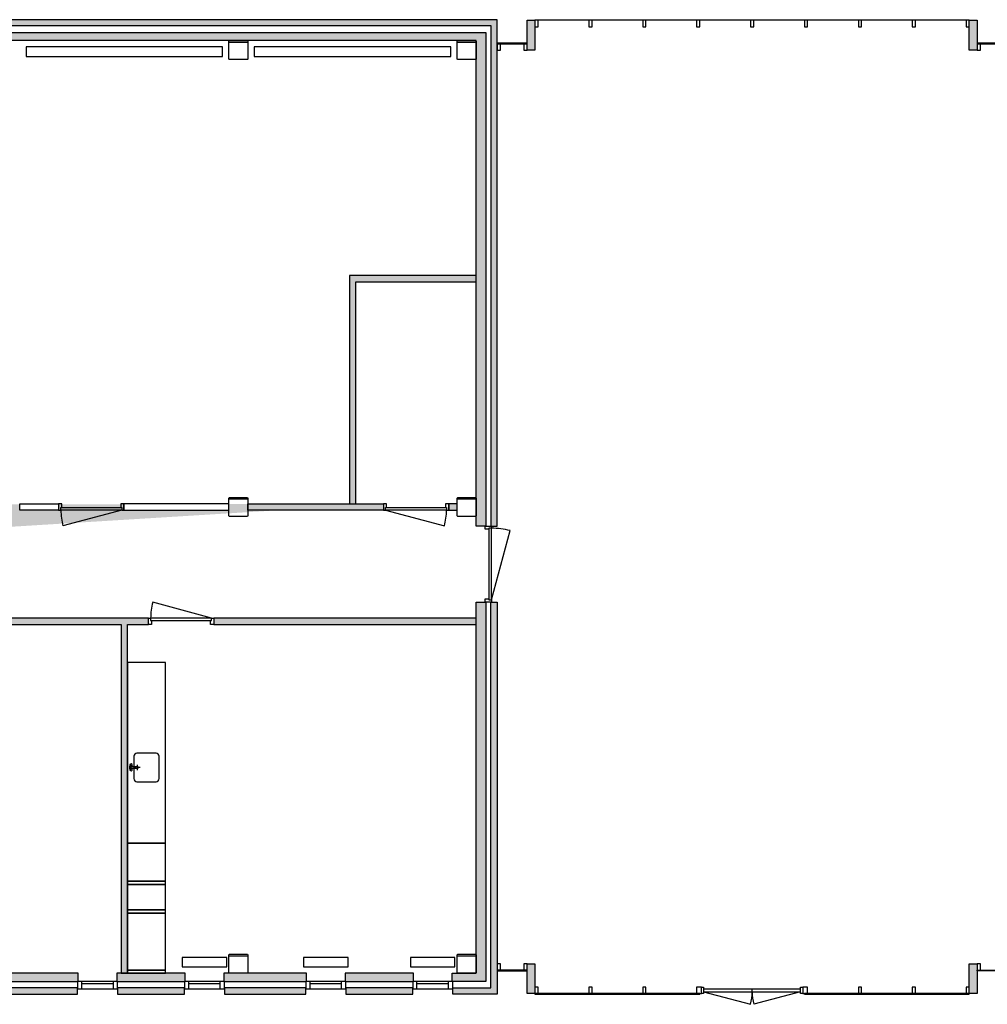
# Model space of a CAD drawing. Header units: millimetres. Extents: x -5977 to 90383, y 47552 to 63071.
# Tile 1 of 3: x 23453 to 38712, y 47552 to 63071. Entities that reach past the tile are written whole.
import ezdxf

# ---------------------------------------------------------------- set-up
doc = ezdxf.new("R2010")
doc.units = ezdxf.units.MM
doc.header["$LTSCALE"] = 100
for name, color, linetype in [('AA21----_BUITENWAND', 252, 'Continuous'), ('AA22----_BINNENWAND', 254, 'Continuous'), ('AL21----_BUITENWAND', 3, 'Continuous'), ('AL22----_BINNENWAND', 2, 'Continuous'), ('AL28----_KONSTRUKTIE', 7, 'Continuous'), ('AL31----_BUITENKOZIJNEN', 1, 'Continuous'), ('AL32----_BINNENKOZIJNEN', 1, 'Continuous'), ('AL51----_RADIATOREN', 8, 'Continuous'), ('AL73----_KEUKEN', 7, 'Continuous')]:
    doc.layers.add(name, color=color, linetype=linetype)

# ---------------------------------------------------------------- blocks, each defined once
blk = doc.blocks.new('*U2')
at = {"layer": 'AL32----_BINNENKOZIJNEN'}
for points in [[(-1030, -50.03213294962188), (-995, -50.03213294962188), (-995, -8.795300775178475), (-980, -8.795300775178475), (-980, 49.96786705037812), (-1030, 49.96786705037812)], [(-50, 49.96786705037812), (-50, -8.795300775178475), (-35, -8.795300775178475), (-35, -50.03213294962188), (0, -50.03213294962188), (0, 50.03213294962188)], [(-995, -8.795300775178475), (-35, -8.795300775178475), (-35, -50.03213294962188), (-995, -50.03213294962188)]]:
    blk.add_lwpolyline(points, close=True, dxfattribs=at)
blk.add_lwpolyline([(-35, -50.03213294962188), (-962.2887932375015, -298.4984162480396)], dxfattribs=at)
blk.add_arc((-35, -50.03213294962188), 960, 180, 194.9999999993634, dxfattribs=at)
blk = doc.blocks.new('*U3')
at = {"layer": 'AL32----_BINNENKOZIJNEN'}
for points in [[(-1030, -50.03213294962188), (-995, -50.03213294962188), (-995, -8.795300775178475), (-980, -8.795300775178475), (-980, 49.96786705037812), (-1030, 49.96786705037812)], [(-50, 49.96786705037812), (-50, -8.795300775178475), (-35, -8.795300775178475), (-35, -50.03213294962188), (0, -50.03213294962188), (0, 50.03213294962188)], [(-995, -8.795300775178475), (-35, -8.795300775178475), (-35, -50.03213294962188), (-995, -50.03213294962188)]]:
    blk.add_lwpolyline(points, close=True, dxfattribs=at)
blk.add_lwpolyline([(-995, -50.03213294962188), (-67.71120676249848, -298.4984162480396)], dxfattribs=at)
blk.add_arc((-995, -50.03213294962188), 960, 345.0000000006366, 0, dxfattribs=at)
blk = doc.blocks.new('*U4')
at = {"layer": 'AL32----_BINNENKOZIJNEN'}
blk.add_lwpolyline([(-35, 49.96786705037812), (-962.2887932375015, 298.4341503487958)], dxfattribs=at)
for points in [[(-1030, 49.96786705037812), (-995, 49.96786705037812), (-995, 8.73103487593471), (-980, 8.73103487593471), (-980, -50.03213294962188), (-1030, -50.03213294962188)], [(-995, 8.73103487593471), (-35, 8.73103487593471), (-35, 49.96786705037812), (-995, 49.96786705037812)], [(-50, -50.03213294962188), (-50, 8.73103487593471), (-35, 8.73103487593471), (-35, 49.96786705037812), (0, 49.96786705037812), (0, -50.09639884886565)]]:
    blk.add_lwpolyline(points, close=True, dxfattribs=at)
blk.add_arc((-35, 49.96786705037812), 960, 165.0000000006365, 180, dxfattribs=at)
blk = doc.blocks.new('*U21')
at = {"layer": 'AL32----_BINNENKOZIJNEN'}
blk.add_lwpolyline([(-35, 49.96786705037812), (-1126.496183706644, 342.4333880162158)], dxfattribs=at)
for points in [[(-1200, 50.03213294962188), (-1165, 50.03213294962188), (-1165, 8.795300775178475), (-1150, 8.795300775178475), (-1150, -49.96786705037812), (-1200, -49.96786705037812)], [(-1165, 8.795300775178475), (-35, 8.795300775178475), (-35, 50.03213294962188), (-1165, 50.03213294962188)], [(-50, -49.96786705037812), (-50, 8.795300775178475), (-35, 8.795300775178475), (-35, 50.03213294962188), (0, 50.03213294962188), (0, -50.03213294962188)]]:
    blk.add_lwpolyline(points, close=True, dxfattribs=at)
blk.add_arc((-35, 49.96786705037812), 1130, 165.0000000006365, 180, dxfattribs=at)
blk = doc.blocks.new('*U32')
at = {"layer": 'AL31----_BUITENKOZIJNEN'}
for points in [[(-1600.000000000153, 50), (-1565.00000000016, 49.9999999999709), (-1565.00000000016, -50), (-1600.000000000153, -50)], [(-1564.906665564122, 20.64342497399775), (-1565.00000000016, -20.61841608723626), (-34.99999999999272, -20.61841608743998), (-34.99999999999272, 20.64342497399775)], [(-34.99999999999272, 50), (0, 49.9999999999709), (0, -50), (-34.99999999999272, -50)]]:
    blk.add_lwpolyline(points, close=True, dxfattribs=at)
for points in [[(-800.0000000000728, -20.61841608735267), (-799.9533327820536, 20.64342497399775)], [(-1564.906665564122, -20.64342497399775), (-826.0184855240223, -218.6279161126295)], [(-34.99999999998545, -20.64342497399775), (-773.888180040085, -218.6279161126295)]]:
    blk.add_lwpolyline(points, dxfattribs=at)
for centre, radius, start, end in [((-1564.906665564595, -20.64342497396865), 764.9533327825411, 345.0000000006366, 0), ((-35.11339292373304, -20.66591357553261), 764.8379831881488, 179.9983153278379, 195.0005712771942)]:
    blk.add_arc(centre, radius, start, end, dxfattribs=at)

msp = doc.modelspace()

# ---------------------------------------------------------------- hatches: boundary and pattern name
at = {"layer": 'AA21----_BUITENWAND'}
h = msp.add_hatch(color=256, dxfattribs=at)
h.paths.add_polyline_path([(-5646.975519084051, 55390.67595665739), (-5776.950781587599, 55390.67756555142), (-5776.950781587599, 62870.67762351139), (30803.0328732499, 62870.67762351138), (30803.0328732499, 55090.67729180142), (30653.02142915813, 55090.67729180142), (30653.02142915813, 62740.67767327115), (-5646.975519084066, 62740.67767327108)], flags=17)
h.paths.add_polyline_path([(30273.02896936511, 47910.66363518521), (30273.04526519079, 48040.67881768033), (30653.02142915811, 48040.67881768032), (30653.02142915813, 53890.67729180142), (30803.01928354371, 53890.67729180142), (30803.01928354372, 47910.67881768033)])
h.paths.add_polyline_path([(30283.06063219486, 47710.67881768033), (30283.06063219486, 47810.69110100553), (30883.02107337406, 47810.69110100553), (30883.02107337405, 53890.67729180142), (30983.03728793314, 53890.67729180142), (30983.03728793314, 47710.67881768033)])
h.paths.add_polyline_path([(7613.882208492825, 47910.72154228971), (7613.882208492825, 48040.67881768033), (-5647.062464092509, 48040.67881768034), (-5646.990777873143, 48330.67973320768), (-5783.935357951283, 48330.67973320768), (-5783.935889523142, 47910.69577523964)])
h.paths.add_polyline_path([(11661.02618990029, 47910.67881768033), (11661.02618990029, 48040.66966240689), (8743.037433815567, 48041.05129839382), (8743.037433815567, 47910.67881768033)])
h.paths.add_polyline_path([(11651.02557954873, 47710.67431633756), (11651.02176559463, 47810.68194573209), (8753.03668794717, 47810.68194573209), (8753.03668794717, 47710.67431633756)])
h.paths.add_polyline_path([(13575.02155122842, 47910.88407615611), (13575.02063855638, 48040.67881767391), (12273.01349458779, 48040.66966240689), (12273.01349458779, 47910.6819457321)])
h.paths.add_polyline_path([(13565.02094087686, 47710.67431633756), (13565.02094087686, 47810.68194573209), (12283.01200759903, 47810.68194573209), (12283.03241548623, 47710.69110100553)])
h.paths.add_polyline_path([(15261.0277157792, 47910.68194573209), (15261.0277157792, 48040.66966240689), (14187.04547700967, 48040.66966240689), (14187.03111467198, 47910.88407615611)])
h.paths.add_polyline_path([(15251.02710542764, 47710.69110100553), (15251.02710542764, 47810.69110100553), (14197.02930269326, 47810.69110100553), (14197.02930269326, 47710.69110100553)])
h.paths.add_polyline_path([(17175.02460298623, 47910.69110115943), (17175.02460298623, 48040.67881768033), (15873.03494211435, 48040.67881783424), (15873.03485689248, 47910.6956023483)])
h.paths.add_polyline_path([(17165.00568208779, 47710.67431633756), (17165.00568208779, 47810.68194573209), (15883.03336990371, 47810.68194573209), (15883.03336990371, 47710.67431633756)])
h.paths.add_polyline_path([(18861.03076753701, 47910.67881768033), (18861.01278432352, 48040.67881768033), (17787.03030344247, 48040.68797310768), (17787.02808723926, 47910.69712826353)])
h.paths.add_polyline_path([(18851.03015718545, 47710.66516106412), (18851.03015718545, 47810.66516106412), (17797.02881645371, 47810.66516106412), (17797.02881645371, 47710.66516106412)])
h.paths.add_polyline_path([(20775.02874497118, 47910.6819459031), (20775.02874497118, 48040.67881783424), (19473.03646799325, 48040.67881783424), (19473.03646799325, 47910.67881768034)])
h.paths.add_polyline_path([(20765.02551851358, 47710.66516106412), (20765.02551851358, 47810.66516106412), (19483.03640642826, 47810.66516106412), (19483.03569235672, 47710.67431622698)])
h.paths.add_polyline_path([(22461.0312031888, 47910.68194573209), (22461.01420124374, 48040.67881768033), (21387.01495943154, 48040.67881785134), (21387.01495943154, 47910.6819459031)])
h.paths.add_polyline_path([(22451.03168306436, 47710.67431633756), (22451.02939498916, 47810.68194573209), (21397.01347244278, 47810.68194573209), (21397.01347244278, 47710.67431633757)])
h.paths.add_polyline_path([(24375.02918062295, 47910.68194573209), (24375.02918062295, 48040.67881768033), (23073.02112398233, 48040.67881768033), (23073.02112398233, 47910.6819457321)])
h.paths.add_polyline_path([(24365.02857027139, 47710.67431633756), (24365.02857027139, 47810.68194573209), (23083.01963699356, 47810.68194573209), (23083.02326021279, 47710.67431633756)])
h.paths.add_polyline_path([(26061.03534517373, 47910.68194573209), (26061.03534517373, 48040.67881768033), (24987.03479585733, 48040.67881768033), (24987.03479585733, 47910.66363518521)])
h.paths.add_polyline_path([(26051.03473482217, 47710.67431633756), (26051.03244674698, 47810.68194573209), (24997.03330886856, 47810.68194573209), (24997.03540620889, 47710.67431633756)])
h.paths.add_polyline_path([(27975.04411261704, 47910.67881768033), (27975.01223320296, 48040.67881768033), (26673.02417574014, 48040.67881768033), (26673.02417574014, 47910.67881768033)])
h.paths.add_polyline_path([(27965.03085908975, 47710.67431633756), (27965.03085908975, 47810.68194573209), (26683.02268875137, 47810.68194573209), (26683.0247860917, 47710.66516106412)])
h.paths.add_polyline_path([(29661.02084932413, 47910.66363518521), (29661.02084932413, 48040.67881768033), (28587.03784761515, 48040.67881768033), (28587.03784761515, 47910.6819457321)])
h.paths.add_polyline_path([(29651.03702364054, 47710.69110100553), (29651.03702364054, 47810.69110100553), (28597.02091035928, 47810.69110100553), (28597.02091035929, 47710.69110100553)])
h.paths.add_polyline_path([(-5976.990576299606, 48330.67973320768), (-5976.990777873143, 47710.67389891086), (7603.036687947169, 47710.67389891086), (7603.036687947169, 47810.67881768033), (-5878.44841800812, 47810.68194445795), (-5878.448297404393, 48330.67973320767)])
h.paths.add_polyline_path([(-5878.542212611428, 55390.67882309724), (-5878.448297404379, 62977.66307060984), (30883.06664589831, 62977.66307060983), (30883.02550150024, 55090.67729180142), (30983.04036730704, 55090.67703514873), (30983.06084511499, 63070.6642454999), (-5976.985784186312, 63070.40300816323), (-5976.98828098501, 55390.67595665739)])
h = msp.add_hatch(color=256, dxfattribs=at)
h.paths.add_polyline_path([(38553.02281625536, 62590.67936799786), (38428.03005802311, 62590.68841968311), (38428.03005802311, 63060.6805342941), (38553.03005802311, 63060.6805342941)])
h.paths.add_polyline_path([(31578.03005802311, 62590.6805342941), (31453.03005802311, 62590.6806362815), (31453.03005802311, 63060.6805342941), (31578.03005802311, 63060.6805342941)])
h = msp.add_hatch(color=256, dxfattribs=at)
h.paths.add_polyline_path([(38553.02281625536, 47720.67557518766), (38428.03005802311, 47720.67557518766), (38428.03005802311, 48190.67557518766), (38553.02281625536, 48190.67557518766)])
h.paths.add_polyline_path([(31578.03005802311, 47720.67557518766), (31453.03005802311, 47720.6754876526), (31453.03005802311, 48190.67557518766), (31578.03005802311, 48190.67557518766)])
at = {"layer": 'AA22----_BINNENWAND'}
h = msp.add_hatch(color=256, dxfattribs=at)
h.paths.add_polyline_path([(6503.045854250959, 56570.67874138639), (6503.034399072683, 56670.65504629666), (5253.036686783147, 56670.67797844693), (5253.036686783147, 62440.67576592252), (5153.045842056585, 62440.67576592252), (5153.045842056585, 56570.67874138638)])
h.paths.add_polyline_path([(12553.01837740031, 61825.43090050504), (12453.02295503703, 61825.43090050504), (12453.02295503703, 62440.71047966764), (12553.01837740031, 62440.71047966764)])
h.paths.add_polyline_path([(12553.01837740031, 55540.6769103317), (12453.02753267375, 55540.6769103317), (12453.02295503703, 60795.43090050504), (12553.01837740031, 60795.43090050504)])
h.paths.add_polyline_path([(10188.03424654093, 55340.6784362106), (10188.03424654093, 55440.67767327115), (9053.042791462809, 55440.67767327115), (9053.042791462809, 55340.6784362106)], flags=17)
h.paths.add_polyline_path([(12353.02142915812, 55340.6784362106), (12353.02142915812, 55440.67767327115), (11218.04523286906, 55440.67767327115), (11218.03424654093, 55340.67805474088)], flags=17)
h.paths.add_polyline_path([(12653.02753267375, 55340.6784362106), (12653.02753267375, 55440.67767327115), (13403.0153256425, 55440.42628472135), (13403.0153256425, 55340.6784362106)], flags=17)
h.paths.add_polyline_path([(15953.02295503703, 55340.6784362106), (15952.98948802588, 55440.67766207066), (15203.0153256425, 55440.67767327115), (15203.0153256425, 55340.42666619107)], flags=17)
h.paths.add_polyline_path([(19553.02448091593, 55340.6784362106), (19553.02448091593, 55440.67767327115), (16253.02905855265, 55440.67767327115), (16253.02905855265, 55340.6784362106)], flags=17)
h.paths.add_polyline_path([(23153.02753267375, 55340.6784362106), (23153.02753267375, 55440.67767327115), (19853.03058443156, 55440.67767327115), (19853.03211031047, 55340.6784362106)], flags=17)
h.paths.add_polyline_path([(23453.05194673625, 55340.6784362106), (23453.05194673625, 55440.67767327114), (24067.77820406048, 55440.67767327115), (24067.77820406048, 55340.6784362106)], flags=17)
h.paths.add_polyline_path([(26753.02982149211, 55340.6784362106), (26753.02982149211, 55440.67767327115), (25097.77820406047, 55440.67767327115), (25097.77820406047, 55340.6784362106)], flags=17)
h.paths.add_polyline_path([(30653.02142915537, 58940.67767326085), (30653.02142915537, 59040.67614723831), (28652.90863628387, 59040.6130559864), (28653.02219209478, 55440.67767326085), (28753.02982148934, 55440.67767326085), (28753.02982148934, 58940.67767326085)])
h.paths.add_polyline_path([(30353.03287324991, 55340.6784362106), (30353.0328732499, 55440.67767327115), (30218.04065523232, 55440.67767327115), (30218.04065523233, 55340.6784362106)])
h.paths.add_polyline_path([(14583.00922212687, 53540.6769103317), (14583.00922212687, 53640.67614739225), (8853.009222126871, 53640.67614739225), (8853.009222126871, 53540.67691033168)], flags=0)
h.paths.add_polyline_path([(18253.02753267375, 53540.6769103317), (18253.02753267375, 53640.67576592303), (15583.00922212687, 53640.67576592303), (15583.00922212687, 53540.67652886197)])
h.paths.add_polyline_path([(25053.0328732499, 48040.67881768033), (25153.0328732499, 48040.67881768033), (25153.03287324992, 53540.6769103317), (25483.27884492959, 53540.6769103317), (25483.27884492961, 53640.67614739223), (19253.02753267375, 53640.67652886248), (19253.02753267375, 53540.67652886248), (19653.02753267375, 53540.67652886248), (19653.02753267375, 53040.67652886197), (19753.02753267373, 53040.67652886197), (19753.02753267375, 53540.67691033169), (25053.03287324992, 53540.6769103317)])
h.paths.add_polyline_path([(30653.02142915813, 53540.67691033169), (30653.02142915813, 53640.67614739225), (26513.27884492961, 53640.67652886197), (26513.27884492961, 53540.67691033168)])
h.paths.add_polyline_path([(16153.02600679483, 48340.69750969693), (16053.02600679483, 48340.69750969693), (16053.02600679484, 52040.67652886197), (18553.02753267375, 52040.67652886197), (18553.02753267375, 51940.67652886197), (16153.02600679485, 51940.67652886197)])
h.paths.add_polyline_path([(19753.02753267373, 48340.69750969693), (19653.02753267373, 48340.69750969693), (19653.02753267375, 51940.67652886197), (19553.02753267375, 51940.67652886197), (19553.02753267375, 52040.67652886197), (19753.02753267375, 52040.67652886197)], flags=17)
h.paths.add_polyline_path([(8853.00728579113, 50310.67424004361), (8853.06904354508, 50210.67557743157), (11203.03363618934, 50210.67557743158), (11202.74983472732, 48040.72959915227), (11303.03363618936, 48040.72959915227), (11303.03363618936, 50310.67424004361)])
h.paths.add_polyline_path([(8853.068944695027, 49640.67881768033), (8953.068944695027, 49640.67881768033), (8953.06904354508, 50210.67557743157), (8853.06904354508, 50210.67557743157)], flags=17)
h.paths.add_polyline_path([(8953.033636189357, 48340.68072502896), (8853.042791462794, 48340.68072502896), (8853.042791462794, 48740.67881768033), (8953.030832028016, 48740.67881768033)], flags=17)
h.paths.add_polyline_path([(11203.03363618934, 49090.66966009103), (10023.03366029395, 49090.6696987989), (10023.03366029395, 49160.6742400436), (11203.03363618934, 49160.67423772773)], flags=16)
h.paths.add_polyline_path([(5253.058050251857, 48340.68072502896), (5153.050757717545, 48340.68042013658), (5153.038105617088, 52490.6769103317), (5253.038105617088, 52490.67691033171)])
h.paths.add_polyline_path([(5153.038550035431, 53540.67691033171), (-1946.981622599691, 53540.67691033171), (-1946.981622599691, 53900.67904656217), (-1846.977044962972, 53900.67904656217), (-1846.977044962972, 53640.67614739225), (5153.038262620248, 53640.69626260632)])
h.paths.add_polyline_path([(-2046.987726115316, 55340.67843621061), (-2046.987726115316, 55440.67767327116), (-5346.969415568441, 55440.67767327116), (-5346.969415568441, 55340.67843621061)])
h.paths.add_polyline_path([(1553.012273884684, 55400.67446892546), (1553.012273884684, 55540.67691033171), (-1746.981622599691, 55540.67691033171), (-1746.981622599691, 55400.67446892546)])
h.paths.add_polyline_path([(5253.058050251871, 55240.67500298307), (5253.058050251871, 53540.6769103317), (5153.038550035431, 53540.67691033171), (5153.038550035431, 55240.67500298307)], flags=0)
h.paths.add_polyline_path([(-1846.972467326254, 55240.66165154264), (-1946.981622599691, 55240.66165154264), (-1946.981622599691, 54930.67904656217), (-1846.977044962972, 54930.67904656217)])
h.paths.add_polyline_path([(8853.027532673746, 56570.67874138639), (8853.027532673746, 56670.67797844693), (7503.040937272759, 56670.70450990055), (7503.038975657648, 56570.89263574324)])
h.paths.add_polyline_path([(43053.20796785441, 62440.64524834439), (43053.22275970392, 62100.39819707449), (43153.20796785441, 62100.39819707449), (43153.2079678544, 62440.64524834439)])
h.paths.add_polyline_path([(43153.0298214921, 55540.62884514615), (43053.21292804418, 55540.62669188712), (43053.2079678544, 55770.56221146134), (43153.20300874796, 55770.56221146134)])
h.paths.add_polyline_path([(39353.02495790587, 60740.8083471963), (39353.02495790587, 60840.81750246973), (43053.21292696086, 60840.81750246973), (43053.2079678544, 61070.39819707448), (43153.2079678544, 61070.39819707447), (43153.2079678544, 60410.56129592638), (43053.20796787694, 60410.56279756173), (43053.21292696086, 60740.8083471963)])
h.paths.add_polyline_path([(39353.02495790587, 58940.8068213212), (39353.02495790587, 59040.81597659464), (43053.21292696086, 59040.81597659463), (43053.2079678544, 59380.56129592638), (43153.20300874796, 59380.56129592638), (43153.20300874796, 58610.55977005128), (43053.21292696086, 58610.55977005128), (43053.21292696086, 58940.8068213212)])
h.paths.add_polyline_path([(43153.2079678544, 56800.56221146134), (43153.2079678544, 57580.55977005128), (43053.2079678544, 57580.55977005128), (43053.21292696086, 57240.81445071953), (39353.02160797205, 57240.81445071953), (39353.02160797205, 57140.80529544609), (43053.21292696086, 57140.80529544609), (43053.2079678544, 56800.56221146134)])
h.paths.add_polyline_path([(42953.00655183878, 55340.66088860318), (42953.00655183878, 55440.66012566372), (39653.02724657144, 55440.66012566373), (39653.02741346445, 55340.66088860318)])
h.paths.add_polyline_path([(39353.02160797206, 53590.81401590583), (39353.02160797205, 53490.80562357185), (43053.21292696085, 53490.80562357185), (43053.21292696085, 53150.5625395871), (43153.20749525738, 53150.5625395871), (43153.20749525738, 53590.81401590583)])
h.paths.add_polyline_path([(43153.29685834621, 51020.81493133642), (43053.21292696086, 51020.81493133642), (43053.21292696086, 51740.80987308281), (39353.02160797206, 51740.80987308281), (39353.02160797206, 51840.81902835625), (43053.21292696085, 51840.81902835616), (43053.21292696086, 52120.5625395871), (43153.20300874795, 52120.56253958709)])
h.paths.add_polyline_path([(43153.20300874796, 48340.69903557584), (43053.0397519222, 48340.72604015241), (43053.0397519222, 49990.81493133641), (43153.29685834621, 49990.81493133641)])
edge = h.paths.add_edge_path()
edge.add_line((27053.03592500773, 55340.67004387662), (27053.05347261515, 55440.67767327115))
edge.add_line((29188.03729829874, 55340.67004387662), (27053.03592500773, 55340.67004387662))
edge.add_line((27053.05347261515, 55440.67767327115), (29188.04065523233, 55440.64592179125))
edge.add_line((29188.03729829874, 55440.67767327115), (29188.03729829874, 55340.67004387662))
edge.add_line((-804.9700351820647, 53590.64982590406), (-124.9692934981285, 53590.64982590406))
edge.add_line((-804.9680745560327, 53540.72175607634), (-804.9680745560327, 53640.67614739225))
edge.add_line((-124.9692934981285, 53540.67691033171), (-124.9692934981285, 53640.67614739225))
edge.add_line((753.036687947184, 55400.67446892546), (753.036687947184, 53640.6836187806))
edge.add_line((853.0458432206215, 53640.69626260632), (853.0458432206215, 55400.67446892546))
msp.add_hatch(color=256, dxfattribs=at).paths.add_polyline_path([(29188.03729829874, 55440.67767327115), (29188.03729829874, 55340.67004387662), (27053.03592500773, 55340.67004387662), (27053.05347261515, 55440.67767327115), (29188.04065523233, 55440.64592179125)])

# ---------------------------------------------------------------- linework, layer by layer
at = {"layer": 'AL21----_BUITENWAND'}
for points in [[(-5878.542212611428, 55390.67882309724), (-5878.448297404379, 62977.66307060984), (30883.06664589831, 62977.66307060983), (30883.02550150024, 55090.67729180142), (30983.04036730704, 55090.67703514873), (30983.06084511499, 63070.6642454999), (-5976.985784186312, 63070.40300816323), (-5976.98828098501, 55390.67595665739)], [(31578.03005802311, 62590.6805342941), (31453.03005802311, 62590.6806362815), (31453.03005802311, 63060.6805342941), (31578.03005802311, 63060.6805342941)], [(38553.02281625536, 62590.67936799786), (38428.03005802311, 62590.68841968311), (38428.03005802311, 63060.6805342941), (38553.03005802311, 63060.6805342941)], [(-5646.975519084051, 55390.67595665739), (-5776.950781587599, 55390.67756555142), (-5776.950781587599, 62870.67762351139), (30803.0328732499, 62870.67762351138), (30803.0328732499, 55090.67729180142), (30653.02142915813, 55090.67729180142), (30653.02142915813, 62740.67767327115), (-5646.975519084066, 62740.67767327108)], [(30273.02896936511, 47910.66363518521), (30273.04526519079, 48040.67881768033), (30653.02142915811, 48040.67881768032), (30653.02142915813, 53890.67729180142), (30803.01928354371, 53890.67729180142), (30803.01928354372, 47910.67881768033)], [(30283.06063219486, 47710.67881768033), (30283.06063219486, 47810.69110100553), (30883.02107337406, 47810.69110100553), (30883.02107337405, 53890.67729180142), (30983.03728793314, 53890.67729180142), (30983.03728793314, 47710.67881768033)], [(31578.03005802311, 47720.67557518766), (31453.03005802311, 47720.6754876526), (31453.03005802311, 48190.67557518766), (31578.03005802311, 48190.67557518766)], [(38553.02281625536, 47720.67557518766), (38428.03005802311, 47720.67557518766), (38428.03005802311, 48190.67557518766), (38553.02281625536, 48190.67557518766)], [(24375.02918062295, 47910.68194573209), (24375.02918062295, 48040.67881768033), (23073.02112398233, 48040.67881768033), (23073.02112398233, 47910.6819457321)], [(26061.03534517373, 47910.68194573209), (26061.03534517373, 48040.67881768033), (24987.03479585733, 48040.67881768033), (24987.03479585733, 47910.66363518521)], [(27975.04411261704, 47910.67881768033), (27975.01223320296, 48040.67881768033), (26673.02417574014, 48040.67881768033), (26673.02417574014, 47910.67881768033)], [(29661.02084932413, 47910.66363518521), (29661.02084932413, 48040.67881768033), (28587.03784761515, 48040.67881768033), (28587.03784761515, 47910.6819457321)], [(24365.02857027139, 47710.67431633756), (24365.02857027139, 47810.68194573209), (23083.01963699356, 47810.68194573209), (23083.02326021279, 47710.67431633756)], [(26051.03473482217, 47710.67431633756), (26051.03244674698, 47810.68194573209), (24997.03330886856, 47810.68194573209), (24997.03540620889, 47710.67431633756)], [(27965.03085908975, 47710.67431633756), (27965.03085908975, 47810.68194573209), (26683.02268875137, 47810.68194573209), (26683.0247860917, 47710.66516106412)], [(29651.03702364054, 47710.69110100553), (29651.03702364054, 47810.69110100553), (28597.02091035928, 47810.69110100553), (28597.02091035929, 47710.69110100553)]]:
    msp.add_lwpolyline(points, close=True, dxfattribs=at)
at = {"layer": 'AL22----_BINNENWAND'}
for points in [[(30653.02142915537, 58940.67767326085), (30653.02142915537, 59040.67614723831), (28652.90863628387, 59040.6130559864), (28653.02219209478, 55440.67767326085), (28753.02982148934, 55440.67767326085), (28753.02982148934, 58940.67767326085)], [(23453.05194673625, 55340.6784362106), (23453.05194673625, 55440.67767327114), (24067.77820406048, 55440.67767327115), (24067.77820406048, 55340.6784362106)], [(26753.02982149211, 55340.6784362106), (26753.02982149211, 55440.67767327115), (25097.77820406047, 55440.67767327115), (25097.77820406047, 55340.6784362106)], [(29188.03729829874, 55440.67767327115), (29188.03729829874, 55340.67004387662), (27053.03592500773, 55340.67004387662), (27053.05347261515, 55440.67767327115), (29188.04065523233, 55440.64592179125)], [(30353.03287324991, 55340.6784362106), (30353.0328732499, 55440.67767327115), (30218.04065523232, 55440.67767327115), (30218.04065523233, 55340.6784362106)], [(25053.0328732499, 48040.67881768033), (25153.0328732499, 48040.67881768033), (25153.03287324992, 53540.6769103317), (25483.27884492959, 53540.6769103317), (25483.27884492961, 53640.67614739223), (19253.02753267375, 53640.67652886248), (19253.02753267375, 53540.67652886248), (19653.02753267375, 53540.67652886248), (19653.02753267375, 53040.67652886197), (19753.02753267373, 53040.67652886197), (19753.02753267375, 53540.67691033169), (25053.03287324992, 53540.6769103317)], [(30653.02142915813, 53540.67691033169), (30653.02142915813, 53640.67614739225), (26513.27884492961, 53640.67652886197), (26513.27884492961, 53540.67691033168)]]:
    msp.add_lwpolyline(points, close=True, dxfattribs=at)
at = {"layer": 'AL28----_KONSTRUKTIE'}
for points in [[(27053.01914033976, 62450.64624016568), (27043.0185299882, 62440.64524834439), (26763.0136471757, 62440.64524834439), (26753.01303682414, 62450.64624016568), (26753.01303682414, 62730.64616387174), (26763.0136471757, 62740.64715569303), (27043.0185299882, 62740.64715569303), (27053.01914033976, 62730.64616387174)], [(30653.02142915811, 62450.67675774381), (30643.02081880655, 62440.67576592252), (30363.01593599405, 62440.67576592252), (30353.01532564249, 62450.67675774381), (30353.01532564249, 62730.67668144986), (30363.01593599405, 62740.67767327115), (30643.02081880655, 62740.67767327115), (30653.02142915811, 62730.67668144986)], [(27053.03592500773, 55250.67599480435), (27043.03531465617, 55240.67500298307), (26763.03043184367, 55240.67500298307), (26753.02982149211, 55250.67599480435), (26753.02982149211, 55530.67591851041), (26763.03043184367, 55540.6769103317), (27043.03531465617, 55540.6769103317), (27053.03592500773, 55530.67591851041)], [(30653.02142915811, 55250.67599480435), (30643.02081880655, 55240.67500298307), (30363.01593599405, 55240.67500298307), (30353.01532564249, 55250.67599480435), (30353.01532564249, 55530.67591851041), (30363.01593599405, 55540.6769103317), (30643.02081880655, 55540.6769103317), (30653.02142915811, 55530.67591851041)], [(27053.03592500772, 48050.67980950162), (27043.03531465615, 48040.67881768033), (26763.03043184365, 48040.67881768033), (26753.02982149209, 48050.67980950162), (26753.02982149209, 48330.67973320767), (26763.03043184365, 48340.68072502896), (27043.03531465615, 48340.68072502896), (27053.03592500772, 48330.67973320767)], [(30653.02142915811, 48050.67980950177), (30643.02081880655, 48040.67881768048), (30363.01593599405, 48040.67881768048), (30353.01532564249, 48050.67980950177), (30353.01532564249, 48330.67973320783), (30363.01593599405, 48340.68072502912), (30643.02081880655, 48340.68072502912), (30653.02142915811, 48330.67973320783)]]:
    msp.add_lwpolyline(points, close=True, dxfattribs=at)
for points in [[(27053.01914033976, 62713.25762932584), (26753.01303682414, 62713.25762932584)], [(30653.02142915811, 62713.28814690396), (30353.01532564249, 62713.28814690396)], [(27053.03592500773, 55513.28738396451), (26753.02982149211, 55513.28738396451)], [(30653.02142915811, 55513.28738396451), (30353.01532564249, 55513.28738396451)], [(27053.03592500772, 48313.29119866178), (26753.02982149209, 48313.29119866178)], [(30653.02142915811, 48313.29119866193), (30353.01532564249, 48313.29119866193)]]:
    msp.add_lwpolyline(points, dxfattribs=at)
at = {"layer": 'AL31----_BUITENKOZIJNEN'}
for points in [[(31578.03005802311, 63060.6805342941), (31578.03005802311, 63070.66305455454), (38428.03005802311, 63070.66305455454), (38428.03005802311, 63060.6805342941)], [(31628.03005802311, 62960.6806362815), (31628.03005802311, 63060.6805342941), (31578.03729979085, 63060.6805342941), (31578.03005802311, 62960.6805342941)], [(32478.03005802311, 62960.6806362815), (32478.03005802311, 63060.6805342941), (32428.03729979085, 63060.6805342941), (32428.03005802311, 62960.6805342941)], [(33328.03005802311, 62960.6806362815), (33328.03005802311, 63060.6805342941), (33278.03729979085, 63060.6805342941), (33278.03005802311, 62960.6805342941)], [(34178.03005802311, 62960.6806362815), (34178.03005802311, 63060.6805342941), (34128.03729979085, 63060.6805342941), (34128.03005802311, 62960.6805342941)], [(35028.03005802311, 62960.6806362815), (35028.03005802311, 63060.6805342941), (34978.03729979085, 63060.6805342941), (34978.03005802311, 62960.6805342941)], [(35878.03005802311, 62960.6806362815), (35878.03005802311, 63060.6805342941), (35828.03729979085, 63060.6805342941), (35828.03005802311, 62960.6805342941)], [(36728.03005802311, 62960.6806362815), (36728.03005802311, 63060.6805342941), (36678.03729979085, 63060.6805342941), (36678.03005802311, 62960.6805342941)], [(37578.03005802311, 62960.6806362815), (37578.03005802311, 63060.6805342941), (37528.03729979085, 63060.6805342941), (37528.03005802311, 62960.6805342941)], [(38428.03005802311, 62960.6806362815), (38428.03005802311, 63060.6805342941), (38378.03729979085, 63060.6805342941), (38378.03005802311, 62960.6805342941)], [(31453.03005802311, 62690.6805342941), (31453.03005802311, 62700.67401761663), (30983.05989566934, 62700.67522362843), (30983.05989534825, 62690.67945713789)], [(39023.03046999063, 62690.67935450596), (39023.03046999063, 62700.6618747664), (38553.02451097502, 62700.66911660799), (38553.02281625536, 62690.67945649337)], [(31033.02240428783, 62590.67955752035), (31033.02240428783, 62690.67945553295), (30983.02964605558, 62690.67945553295), (30983.02240428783, 62590.67945553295)], [(31453.03005802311, 62590.6806362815), (31453.03005802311, 62690.6805342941), (31403.03729979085, 62690.6805342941), (31403.03005802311, 62590.6805342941)], [(38603.02281625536, 62590.67946998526), (38603.02281625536, 62690.67936799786), (38553.03005802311, 62690.67936799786), (38553.02281625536, 62590.67936799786)], [(31033.02240428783, 48090.67675497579), (31033.02240428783, 48190.67665298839), (30983.02964605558, 48190.67665298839), (30983.02240428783, 48090.67665298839)], [(31453.03005802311, 48090.67567717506), (31453.03005802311, 48190.67557518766), (31403.03729979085, 48190.67557518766), (31403.03005802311, 48090.67557518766)], [(38603.02281625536, 48090.67675497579), (38603.02281625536, 48190.67665298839), (38553.03005802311, 48190.67665298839), (38553.02281625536, 48090.67665298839)], [(31453.03005802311, 48080.68209186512), (31453.03005802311, 48090.67557518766), (30983.02240428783, 48090.67557518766), (30983.02237863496, 48080.67999746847)], [(39023.03046999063, 48080.69423471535), (38553.03005802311, 48080.69214035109), (38553.02281625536, 48090.67665298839), (39023.03046999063, 48090.67557518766)], [(24997.03540620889, 47796.67742913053), (24997.03513588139, 47910.66055601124), (24365.02857027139, 47910.68194573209), (24365.02857027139, 47796.67742913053)], [(26683.03963230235, 47795.40078087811), (26683.03936197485, 47909.38390775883), (26051.03279636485, 47909.40529747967), (26051.03279636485, 47795.40078087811)], [(28597.05295455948, 47796.67742913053), (28597.05268423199, 47910.66055601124), (27965.04611862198, 47910.68194573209), (27965.04611862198, 47796.67742913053)], [(30283.06054358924, 47798.04536451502), (30283.06027326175, 47912.02849139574), (29651.05370765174, 47912.04988111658), (29651.05370765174, 47798.04536451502)], [(31628.03005802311, 47720.67567717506), (31628.03005802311, 47820.67557518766), (31578.03729979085, 47820.67557518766), (31578.03005802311, 47720.67557518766)], [(32478.03005802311, 47720.67567717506), (32478.03005802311, 47820.67557518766), (32428.03729979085, 47820.67557518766), (32428.03005802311, 47720.67557518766)], [(33328.03005802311, 47720.67567717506), (33328.03005802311, 47820.67557518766), (33278.03729979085, 47820.67557518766), (33278.03005802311, 47720.67557518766)], [(34203.03005802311, 47720.67567717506), (34203.03005802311, 47820.67557518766), (34128.03729979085, 47820.67557518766), (34128.03005802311, 47720.67557518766)], [(35878.03005802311, 47720.67567717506), (35878.03005802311, 47820.67557518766), (35803.03367890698, 47820.67557518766), (35803.02643713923, 47720.67557518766)], [(36728.03005802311, 47720.67567717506), (36728.03005802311, 47820.67557518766), (36678.03729979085, 47820.67557518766), (36678.03005802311, 47720.67557518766)], [(37578.03005802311, 47720.67567717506), (37578.03005802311, 47820.67557518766), (37528.03729979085, 47820.67557518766), (37528.03005802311, 47720.67557518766)], [(38428.03005802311, 47720.67567717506), (38428.03005802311, 47820.67557518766), (38378.03729979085, 47820.67557518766), (38378.03005802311, 47720.67557518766)], [(34178.03005802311, 47710.69305492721), (34178.03005802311, 47720.67557518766), (31578.03007165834, 47720.86386114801), (31578.03005802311, 47710.69305492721)], [(38428.03005802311, 47710.69305492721), (38428.03005802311, 47720.67557518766), (35828.03005802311, 47720.67557518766), (35828.03005802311, 47710.69305492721)]]:
    msp.add_lwpolyline(points, close=True, dxfattribs=at)
for points in [[(24432.03601656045, 47796.67742913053), (24432.04789326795, 47910.6819444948)], [(24930.03101167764, 47875.17626946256), (24432.04419977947, 47875.22814849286)], [(24930.03101167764, 47796.63470452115), (24930.04288743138, 47910.63006461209)], [(26118.04024265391, 47795.40078087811), (26118.05211936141, 47909.40529624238)], [(26616.0352377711, 47873.89962121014), (26118.04842587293, 47873.95150024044)], [(26616.0352377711, 47795.35805626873), (26616.04711352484, 47909.35341635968)], [(28032.05356491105, 47796.67742913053), (28032.06544161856, 47910.6819444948)], [(28530.04856002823, 47875.17626946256), (28032.06174813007, 47875.22814849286)], [(28530.04856002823, 47796.63470452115), (28530.06043578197, 47910.63006461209)], [(29718.06115394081, 47798.04536451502), (29718.07303064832, 47912.04987987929)], [(30216.05614905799, 47876.54420484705), (29718.06933715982, 47876.59608387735)], [(30216.05614905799, 47798.00263990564), (30216.06802481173, 47911.99799999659)]]:
    msp.add_lwpolyline(points, dxfattribs=at)
at = {"layer": 'AL51----_RADIATOREN'}
for points in [[(23553.04661160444, 62640.64715569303), (23553.04661160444, 62490.64715569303), (26653.04279690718, 62490.64715569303), (26653.04279690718, 62640.64715569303)], [(27153.03211575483, 62640.64715569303), (27153.03211575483, 62490.64715569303), (30253.02830105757, 62490.64715569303), (30253.02830105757, 62640.64715569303)], [(26017.02136812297, 48290.69560234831), (26017.02136812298, 48140.69560234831), (26717.02136812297, 48140.69560234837), (26717.02136812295, 48290.69560234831)], [(27931.03465852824, 48290.67881768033), (27931.03465852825, 48140.67881768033), (28631.03465852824, 48140.6788176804), (28631.03465852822, 48290.67881768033)], [(29617.02365694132, 48290.67881768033), (29617.02365694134, 48140.67881768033), (30317.02365694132, 48140.6788176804), (30317.02365694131, 48290.67881768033)]]:
    msp.add_lwpolyline(points, close=True, dxfattribs=at)
at = {"layer": 'AL73----_KEUKEN'}
for points in [[(25153.03287324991, 50090.67881768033), (25753.0328732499, 50090.67881768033), (25753.0328732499, 52940.67691033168), (25153.03287324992, 52940.67691033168)], [(25208.62643356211, 51300.67881768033), (25225.88476381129, 51310.64291929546), (25225.94694163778, 51324.08642349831), (25208.62643356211, 51314.08642349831), (25191.30592548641, 51324.08642349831), (25191.30592548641, 51310.67881768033)], [(25208.62643356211, 51230.67881768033), (25225.94694163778, 51240.67881768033), (25225.94694163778, 51247.27121186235), (25208.62643356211, 51257.27121186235), (25191.30592548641, 51247.27121186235), (25191.30592548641, 51240.67881768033)], [(25230.94694163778, 51300.67881768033), (25208.62643356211, 51300.67881768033), (25225.88476381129, 51310.64291929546)], [(25153.0328732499, 49490.67881768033), (25753.0328732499, 49490.67881768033), (25753.0328732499, 50090.67881768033), (25153.03287324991, 50090.67881768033)], [(25153.0328732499, 49440.67881768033), (25753.0328732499, 49440.67881768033), (25753.0328732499, 49490.67881768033), (25153.0328732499, 49490.67881768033)], [(25153.03287324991, 49040.67881768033), (25753.0328732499, 49040.67881768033), (25753.0328732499, 49440.67881768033), (25153.03287324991, 49440.67881768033)], [(25153.0328732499, 48990.67881768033), (25753.0328732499, 48990.67881768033), (25753.0328732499, 49040.67881768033), (25153.0328732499, 49040.67881768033)], [(25153.0328732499, 48090.67881768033), (25753.0328732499, 48090.67881768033), (25753.0328732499, 48990.67881768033), (25153.03287324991, 48990.67881768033)], [(25153.0328732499, 48040.67881768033), (25753.0328732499, 48040.67881768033), (25753.0328732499, 48090.67881768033), (25153.0328732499, 48090.67881768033)]]:
    msp.add_lwpolyline(points, close=True, dxfattribs=at)
msp.add_lwpolyline([(25303.0328732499, 51060.67881768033), (25603.0328732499, 51060.67881768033, 0.414213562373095), (25653.0328732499, 51110.67881768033), (25653.0328732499, 51460.67881768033, 0.414213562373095), (25603.0328732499, 51510.67881768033), (25303.0328732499, 51510.67881768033, 0.414213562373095), (25253.0328732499, 51460.67881768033), (25253.0328732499, 51110.67881768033, 0.414213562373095)], format="xyb", close=True, dxfattribs=at)
for points in [[(25208.62643356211, 51270.67881768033), (25208.62643356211, 51300.67881768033), (25191.30592548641, 51310.67881768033), (25186.30592548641, 51300.67881768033), (25186.30592548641, 51270.67881768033), (25191.30592548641, 51260.67881768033)], [(25225.94694163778, 51324.08642349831), (25225.94694163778, 51330.67881768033), (25208.62643356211, 51340.67881768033), (25191.30592548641, 51330.67881768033), (25191.30592548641, 51324.08642349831)], [(25225.94694163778, 51247.27121186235), (25225.94694163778, 51260.67881768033), (25208.62643356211, 51270.67881768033), (25191.3681033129, 51260.7147160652), (25191.30592548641, 51247.27121186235)], [(25308.62643356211, 51270.67881768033), (25208.62643356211, 51270.67881768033), (25208.62643356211, 51300.67881768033), (25308.62643356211, 51300.67881768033)], [(25225.94694163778, 51260.67881768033), (25230.94694163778, 51270.67881768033), (25208.62643356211, 51270.67881768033)], [(25286.62643356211, 51285.67881768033), (25266.62643356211, 51285.67881768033)], [(25320.62643356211, 51285.67881768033), (25296.62643356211, 51285.67881768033)], [(25308.62643356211, 51307.67881768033), (25308.62643356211, 51327.67881768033)], [(25308.62643356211, 51273.67881768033), (25308.62643356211, 51297.67881768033)], [(25308.62643356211, 51243.67881768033), (25308.62643356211, 51263.67881768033)], [(25350.62643356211, 51285.67881768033), (25330.62643356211, 51285.67881768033)]]:
    msp.add_lwpolyline(points, dxfattribs=at)
msp.add_arc((25308.62643356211, 51285.67881768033), 15, 270, 90, dxfattribs=at)

# ---------------------------------------------------------------- block references
at = {"layer": 'AL31----_BUITENKOZIJNEN'}
msp.add_blockref('*U32', (35803.03005802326, 47770.67562618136), dxfattribs=at)
at = {"layer": 'AL32----_BINNENKOZIJNEN'}
for name, p in [('*U2', (25097.77820406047, 55390.67805474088)), ('*U3', (30218.04065523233, 55390.67805474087)), ('*U4', (26513.27884492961, 53590.67671959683))]:
    msp.add_blockref(name, p, dxfattribs=at)
at = {"layer": 'AL32----_BINNENKOZIJNEN', "rotation": 270}
msp.add_blockref('*U21', (30842.981593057, 53890.67729180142), dxfattribs=at)

doc.saveas('drawing.dxf')
